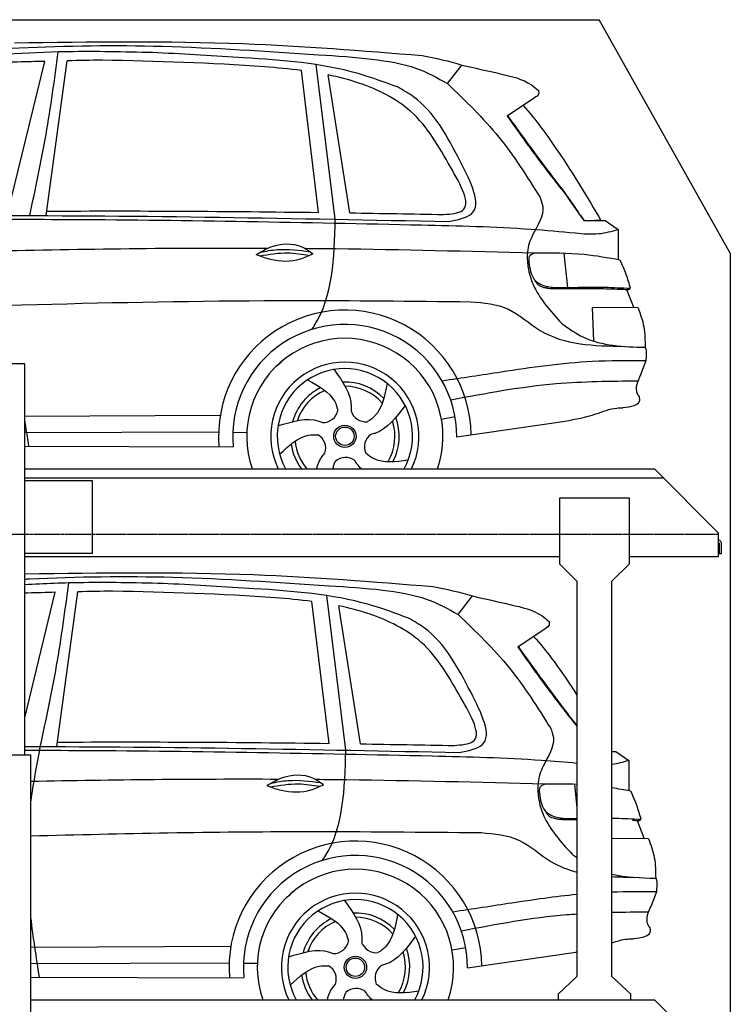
# Model space of a CAD drawing. Header units: millimetres. Extents: x 200 to 5711, y 92 to 9350.
# Tile 6 of 6: x 2964 to 5400, y 5975 to 9350. Entities that reach past the tile are written whole.
import ezdxf

# ---------------------------------------------------------------- set-up
doc = ezdxf.new("R2010")
doc.units = ezdxf.units.MM
doc.linetypes.add('GEN3', pattern=[6.25, 5, -1.25])
doc.layers.add('3', color=6, linetype='GEN3')
doc.layers.add('car', color=10, linetype='Continuous')

msp = doc.modelspace()

# ---------------------------------------------------------------- linework, layer by layer
for p, q in [((5400, 8550), (4950, 9350)), ((2982, 8170), (2662, 8170)), ((2982, 7810), (5140, 7810)), ((5360, 7590), (5140, 7810)), ((2982, 7770), (3212.5, 7770)), ((3212.5, 7770), (3212.5, 7520)), ((4814.5, 7710), (4814.5, 7485)), ((5054.5, 7710), (4814.5, 7710)), ((5054.5, 7485), (5054.5, 7710)), ((5360, 7510), (5360, 7590)), ((5360, 7557.7), (5360, 7550)), ((3212.5, 7520), (2982, 7520)), ((2982, 7510), (4814.5, 7510)), ((5054.5, 7510), (5360, 7510)), ((4874.5, 7425), (4814.5, 7485)), ((5054.5, 7485), (4994.5, 7425)), ((4874.5, 7425), (4874.5, 6603.1)), ((4994.5, 6611.3), (4994.5, 7425)), ((2641, 6830), (3003, 6830)), ((3003, 265), (3003, 6830)), ((4874.5, 6603.1), (4874.5, 6070)), ((4994.5, 6070), (4994.5, 6611.3)), ((4874.5, 6070), (4809.5, 6010)), ((5059.5, 6010), (4994.5, 6070)), ((4809.5, 6010), (4809.5, 5990)), ((5059.5, 5990), (5059.5, 6010)), ((3003, 5990), (5140, 5990)), ((5360, 5770), (5140, 5990))]:
    msp.add_line(p, q)
for points in [[(1500, 9350), (4950, 9350)], [(5400, 8550), (5400, 3950)], [(2982, 6830), (2982, 8170)], [(2982, 7780), (5170, 7780)]]:
    msp.add_lwpolyline(points)
msp.add_lwpolyline([(5360, 7557.7, -0.182676), (5362, 7552.4), (5362, 7520), (5370, 7520), (5370, 7552.4, 0.305615), (5360, 7567.3)], format="xyb")
at = {"layer": '3'}
msp.add_line((5360, 7585), (295, 7585), dxfattribs=at)
at = {"layer": 'car'}
for p, q in [((2921.8, 8678.3), (3050.3, 9207.2)), ((3055.7, 8678.3), (3127.3, 9209)), ((4046.1, 8666), (3980.6, 9196)), ((4430.9, 9131.1), (4479.7, 9194.6)), ((3988.9, 8689.3), (3929.9, 9175.9)), ((4096.2, 8687.7), (4021.5, 9160.9)), ((4728.7, 9082.1), (4635.7, 9018.8)), ((4898.3, 8661.4), (4956.7, 8661.7)), ((4901.2, 8662.2), (4936.2, 8662.3)), ((4936.2, 8662.3), (4956.3, 8662.4)), ((4956.7, 8661.7), (4971.2, 8662.1)), ((4971.2, 8662.1), (5015.7, 8631.2)), ((5015.7, 8631.2), (5015.7, 8527.1)), ((4829.7, 8549.1), (4842.1, 8432.1)), ((5044.6, 8425.4), (5069.1, 8362.4)), ((5083.8, 8362.3), (4926, 8363.7)), ((4926, 8363.7), (4931.4, 8248.3)), ((5110.5, 8180.3), (5092.3, 8132.9)), ((2982, 7990.6), (3652, 7994.7)), ((4410, 7981.2), (4456.8, 7990.1)), ((4463, 7919.6), (4833.7, 7974.1)), ((2982, 7934.9), (3646.1, 7937.6)), ((3695.1, 7936.1), (3742.8, 7935.5)), ((2982, 7887.7), (3696.5, 7886.3)), ((2982, 6956.7), (3086.6, 7387.2)), ((3092, 6858.2), (3163.5, 7388.9)), ((4082.3, 6846), (4016.8, 7375.9)), ((4467.2, 7311.1), (4516, 7374.6)), ((4025.1, 6869.3), (3966.1, 7355.9)), ((4132.4, 6867.7), (4057.8, 7340.8)), ((4765, 7262.1), (4672, 7198.7)), ((4994.5, 6841.7), (5007.5, 6842.1)), ((5007.5, 6842.1), (5051.9, 6811.2)), ((5051.9, 6811.2), (5051.9, 6707.1)), ((4866, 6729.1), (4874.5, 6648.3)), ((5080.9, 6605.3), (5105.3, 6542.4)), ((5120.1, 6542.3), (4994.5, 6543.3)), ((5146.7, 6360.3), (5128.6, 6312.9)), ((3003, 6170.5), (3688.3, 6174.6)), ((4446.2, 6161.2), (4493, 6170.1)), ((4499.2, 6099.5), (4870, 6154)), ((3003, 6114.8), (3682.3, 6117.6)), ((3731.4, 6116.1), (3779.1, 6115.5)), ((3003, 6067.7), (3732.7, 6066.3))]:
    msp.add_line(p, q, dxfattribs=at)
for centre, radius in [((4079, 7922), 38.2), ((4079, 7922), 31.6), ((4115.2, 6101.9), 38.2), ((4115.2, 6101.9), 31.6)]:
    msp.add_circle(centre, radius, dxfattribs=at)
for centre, radius, start, end in [((4078.9, 7921.4), 433.1, 0.713, 184.6115), ((4078.9, 7921.4), 384, 359.7282, 185.2384), ((4078.9, 7921.4), 336.4, 340.6629, 199.3371), ((4078.9, 7922), 254, 333.8446, 206.1554), ((4079, 7922), 231.9, 331.1287, 208.8713), ((4079, 7922), 186.2, 44.2633, 92.4011), ((4079, 7922), 186.2, 116.2626, 164.3912), ((4079, 7922), 171.5, 113.5905, 161.7257), ((4079, 7922), 171.5, 41.5902, 89.736), ((4003.9, 8021.5), 52.3, 268.6722, 348.431), ((4150.4, 8024.1), 52.3, 196.6722, 276.431), ((4079, 7922), 171.5, 329.577, 17.7302), ((4079, 7922), 186.2, 332.2513, 20.3964), ((4079, 7922), 171.5, 185.5775, 220.7571), ((3961.1, 7881.3), 52.3, 340.6722, 60.431), ((4198.2, 7885.6), 52.3, 124.6722, 204.431), ((4079, 7922), 186.2, 188.2502, 216.9603), ((4081.2, 7797.4), 52.3, 52.6722, 132.431), ((4115.2, 6101.4), 433.1, 0.713, 184.6115), ((4115.2, 6101.4), 384, 359.7282, 185.2384), ((4115.2, 6101.4), 336.4, 340.6683, 199.3317), ((4115.2, 6101.9), 254, 333.8522, 206.1478), ((4115.2, 6101.9), 231.9, 331.1372, 208.8628), ((4115.2, 6101.9), 186.2, 44.2633, 92.4011), ((4115.2, 6101.9), 186.2, 116.2626, 164.3912), ((4115.2, 6101.9), 171.5, 113.5905, 161.7257), ((4115.2, 6101.9), 171.5, 41.5902, 89.736), ((4040.2, 6201.4), 52.3, 268.6722, 348.431), ((4186.6, 6204.1), 52.3, 196.6722, 276.431), ((4115.2, 6101.9), 171.5, 329.577, 17.7302), ((4115.2, 6101.9), 186.2, 332.2513, 20.3964), ((4115.2, 6101.9), 186.2, 188.2502, 216.9487), ((4115.2, 6101.9), 171.5, 185.5775, 220.7438), ((3997.4, 6061.3), 52.3, 340.6722, 60.431), ((4234.4, 6065.6), 52.3, 124.6722, 204.431), ((4117.5, 5977.3), 52.3, 52.6722, 132.431)]:
    msp.add_arc(centre, radius, start, end, dxfattribs=at)
for points, knots in [([(2572.4, 9227.5), (2702.3, 9237.3), (2995.4, 9259.4), (3468.4, 9265.7), (3870.3, 9237.3), (4114.1, 9221.8), (4171.8, 9215)], [0, 0, 0, 0, 391.04113, 881.651907, 1416.366113, 1602.404452, 1602.404452, 1602.404452, 1602.404452]), ([(2946.9, 9270.7), (3208.1, 9274.3), (3674.6, 9280.8), (4139.5, 9243.6), (4344, 9227.3)], [0, 0, 0, 0, 783.131876, 1398.451598, 1398.451598, 1398.451598, 1398.451598]), ([(3437.4, 9236.7), (3340.7, 9239.1), (3110.4, 9244.8), (2806, 9225.2), (2598.5, 9209.9), (2524.4, 9204.4)], [0, 0, 0, 0, 289.925788, 691.034976, 914.075582, 914.075582, 914.075582, 914.075582]), ([(2998.9, 8678.4), (3018.7, 8770.8), (3058.4, 8956.5), (3083.9, 9144.8), (3096.7, 9239.3)], [0, 0, 0, 0, 283.470666, 569.579509, 569.579509, 569.579509, 569.579509]), ([(4261.1, 9118.6), (4215.9, 9135.3), (4046.4, 9197.8), (3765, 9218.5), (3535.4, 9231.3), (3437.4, 9236.7)], [0, 0, 0, 0, 144.38685, 540.679923, 835.691207, 835.691207, 835.691207, 835.691207]), ([(4171.8, 9215), (4224, 9207.9), (4315.7, 9195.4), (4396.3, 9150.5), (4430.9, 9131.1)], [0, 0, 0, 0, 156.409573, 274.497028, 274.497028, 274.497028, 274.497028]), ([(3050.3, 9207.2), (3019.1, 9206.5), (2873.4, 9202.6), (2694.7, 9195), (2548.6, 9175.6), (2515.9, 9171.2)], [197.256536, 197.256536, 197.256536, 197.256536, 291.063452, 634.28515, 733.122134, 733.122134, 733.122134, 733.122134]), ([(3929.9, 9175.9), (3888.2, 9181.3), (3660.8, 9201.6), (3433.2, 9207), (3247.5, 9211.4)], [637.56261, 637.56261, 637.56261, 637.56261, 763.549902, 1320.810124, 1320.810124, 1320.810124, 1320.810124]), ([(4479.7, 9194.6), (4523.5, 9184.7), (4603.7, 9166.6), (4698.1, 9145.2), (4734.6, 9113.7), (4742.4, 9107)], [0, 0, 0, 0, 135.791183, 248.765766, 279.520552, 279.520552, 279.520552, 279.520552]), ([(4440.6, 8845.6), (4401.3, 8914.9), (4327.8, 9044.5), (4157.7, 9127.5), (4056.9, 9153.6), (4021.5, 9160.9)], [0, 0, 0, 0, 233.684399, 436.644927, 544.706034, 544.706034, 544.706034, 544.706034]), ([(4473.9, 8865.6), (4430.4, 8949.2), (4376.8, 9052.2), (4279.4, 9108.1), (4261.1, 9118.6)], [0, 0, 0, 0, 271.559773, 334.41549, 334.41549, 334.41549, 334.41549]), ([(4430.9, 9131.1), (4492.2, 9072.1), (4613.3, 8955.3), (4702.9, 8812.9), (4747.2, 8742.4)], [0, 0, 0, 0, 254.089873, 502.76226, 502.76226, 502.76226, 502.76226]), ([(4742.4, 9107), (4743.1, 9103.2), (4745.2, 9092.4), (4735.2, 9086.1), (4728.7, 9082.1)], [0, 0, 0, 0, 10.855432, 30.979101, 30.979101, 30.979101, 30.979101]), ([(4689.7, 9055.5), (4733.7, 9007.9), (4829.2, 8874.3), (4910.4, 8740.7), (4956.7, 8661.7)], [395.653943, 395.653943, 395.653943, 395.653943, 587.122502, 864.540302, 864.540302, 864.540302, 864.540302]), ([(4635.7, 9018.8), (4686.7, 8947.2), (4750.8, 8857.1), (4819.9, 8770.8), (4834.1, 8753)], [0, 0, 0, 0, 263.425265, 331.664547, 331.664547, 331.664547, 331.664547]), ([(4637.2, 9019.8), (4668.9, 8976), (4726.4, 8896.4), (4785.5, 8818), (4812, 8782.8)], [0, 0, 0, 0, 162.25725, 294.477825, 294.477825, 294.477825, 294.477825]), ([(4416.9, 8682.4), (4442.6, 8684.3), (4528.6, 8690.9), (4476.9, 8781.8), (4440.6, 8845.6)], [0, 0, 0, 0, 66.110822, 221.440769, 221.440769, 221.440769, 221.440769]), ([(4434.4, 8658.1), (4465.5, 8664.1), (4566.3, 8683.5), (4511.7, 8791.2), (4473.9, 8865.6)], [0, 0, 0, 0, 83.009931, 268.207531, 268.207531, 268.207531, 268.207531]), ([(4812, 8782.8), (4819.6, 8774), (4829.7, 8762.2), (4838.3, 8749.3), (4840.5, 8746)], [0, 0, 0, 0, 34.815048, 46.557672, 46.557672, 46.557672, 46.557672]), ([(4747.2, 8742.4), (4751.5, 8731.5), (4769.2, 8687.5), (4725, 8625.7), (4703.1, 8563.9), (4704.1, 8532.7), (4704.5, 8521.6)], [0, 0, 0, 0, 34.097953, 138.175108, 197.887596, 230.983362, 230.983362, 230.983362, 230.983362]), ([(4834.1, 8753), (4844.7, 8737.3), (4865.5, 8706.4), (4887.5, 8676.2), (4898.3, 8661.4)], [0, 0, 0, 0, 56.812879, 111.923736, 111.923736, 111.923736, 111.923736]), ([(1878.7, 8665.3), (2207.2, 8671.2), (3059.1, 8686.7), (3911, 8669), (4434.4, 8658.1)], [0, 0, 0, 0, 985.739727, 2555.887054, 2555.887054, 2555.887054, 2555.887054]), ([(4882.4, 8685.1), (4887.3, 8678.2), (4892.5, 8671), (4897.7, 8663.8), (4898.7, 8662.4), (4900.1, 8662.3), (4901.2, 8662.2)], [0, 0, 0, 0, 25.300776, 26.442713, 27.003963, 30.176579, 30.176579, 30.176579, 30.176579]), ([(1874.9, 8654.1), (2168.9, 8658.9), (2592.4, 8665.9), (3414.7, 8666.1), (3942.8, 8655), (4341.4, 8646.6)], [0, 0, 0, 0, 882.102268, 1270.770708, 2466.750946, 2466.750946, 2466.750946, 2466.750946]), ([(3966.1, 8288.5), (3968.9, 8292.4), (4038.4, 8396.2), (4042.3, 8533.7), (4046.1, 8666)], [175.182029, 175.182029, 175.182029, 175.182029, 189.890093, 562.592573, 562.592573, 562.592573, 562.592573]), ([(4341.4, 8646.6), (4466.6, 8643.7), (4642.8, 8639.6), (4818.3, 8623.9), (4869.1, 8619.3)], [0, 0, 0, 0, 375.490289, 528.429148, 528.429148, 528.429148, 528.429148]), ([(4869.1, 8619.3), (4896, 8616.6), (4945.7, 8611.6), (4993.7, 8625.1), (5015.7, 8631.2)], [0, 0, 0, 0, 80.452469, 148.273091, 148.273091, 148.273091, 148.273091]), ([(3775.4, 8544.6), (3791.3, 8554.4), (3837.5, 8582.8), (3915.9, 8586.3), (3957, 8556.8), (3969, 8548.2)], [0, 0, 0, 0, 56.386158, 162.852709, 206.792536, 206.792536, 206.792536, 206.792536]), ([(3775.4, 8544.6), (3791.4, 8538.7), (3839.6, 8521.7), (3910.4, 8519.6), (3955.1, 8541.4), (3969, 8548.2)], [5.208578, 5.208578, 5.208578, 5.208578, 44.198582, 121.455021, 156.55166, 156.55166, 156.55166, 156.55166]), ([(3787.1, 8540.4), (3819.4, 8545.9), (3876, 8555.3), (3932.5, 8546.5), (3956.6, 8542.2)], [0, 0, 0, 0, 73.878693, 129.282646, 129.282646, 129.282646, 129.282646]), ([(3789, 8552.9), (3808.5, 8556.8), (3864.9, 8567.3), (3922.2, 8560.1), (3959.6, 8554.8)], [7.57653, 7.57653, 7.57653, 7.57653, 52.544532, 137.659237, 137.659237, 137.659237, 137.659237]), ([(4728.6, 8550), (4502, 8555.6), (4240.3, 8562.1), (3978.6, 8564.9), (3943.6, 8565.2)], [0, 0, 0, 0, 679.940772, 785.142685, 785.142685, 785.142685, 785.142685]), ([(4728.6, 8550), (4721.3, 8546.7), (4707.6, 8540.6), (4708.9, 8525.7), (4709.6, 8518.6)], [0, 0, 0, 0, 21.276303, 40.575349, 40.575349, 40.575349, 40.575349]), ([(5021.9, 8526), (4981.1, 8533.3), (4884.2, 8550.6), (4785.6, 8550.2), (4728.6, 8550)], [0, 0, 0, 0, 124.191927, 294.878966, 294.878966, 294.878966, 294.878966]), ([(4704.5, 8521.6), (4705.1, 8514.4), (4707.6, 8487.3), (4732.6, 8407.4), (4783.9, 8350.9), (4821.6, 8309.4)], [0, 0, 0, 0, 21.786395, 81.634094, 246.747403, 246.747403, 246.747403, 246.747403]), ([(4709.6, 8518.6), (4712.6, 8497.1), (4716.9, 8466.1), (4753.2, 8438), (4796.1, 8431), (4829.3, 8431.8), (4848.4, 8432.3)], [0, 0, 0, 0, 61.688141, 88.915796, 131.377114, 188.888446, 188.888446, 188.888446, 188.888446]), ([(5021.9, 8526), (5029, 8510.2), (5043.1, 8478.7), (5052.5, 8445.6), (5057.1, 8429.2)], [0, 0, 0, 0, 52.081574, 103.113227, 103.113227, 103.113227, 103.113227]), ([(4728.4, 8459.8), (4732.4, 8452.4), (4739.7, 8438.8), (4759, 8432.8), (4775.3, 8429.4), (4790.4, 8428.7), (4801.1, 8428.3), (4806.1, 8428.1)], [0, 0, 0, 0, 24.299806, 44.374389, 57.433548, 74.613131, 89.537932, 89.537932, 89.537932, 89.537932]), ([(4806.1, 8428.1), (4830.3, 8428.2), (4879.9, 8428.3), (4942.8, 8429.1), (4992.8, 8427.3), (5017.4, 8426.5), (5028.7, 8426.2)], [0, 0, 0, 0, 72.676028, 148.847009, 188.713602, 222.633888, 222.633888, 222.633888, 222.633888]), ([(4848.4, 8432.3), (4889.1, 8433.1), (4958.7, 8434.4), (5028.2, 8430.8), (5057.1, 8429.2)], [0, 0, 0, 0, 121.811128, 208.751004, 208.751004, 208.751004, 208.751004]), ([(5028.7, 8426.2), (5032.3, 8426), (5039.4, 8425.6), (5046.5, 8425.3), (5050, 8425.1)], [0, 0, 0, 0, 10.705348, 21.344027, 21.344027, 21.344027, 21.344027]), ([(5050, 8425.1), (5051.8, 8425), (5055.1, 8424.9), (5056.5, 8427.9), (5057.1, 8429.2)], [0, 0, 0, 0, 4.798676, 8.977894, 8.977894, 8.977894, 8.977894]), ([(1512.5, 8322.1), (1755.9, 8331.3), (2553.9, 8360.9), (3553.1, 8393.1), (4308.9, 8385.5), (4509.8, 8383.4)], [651.356687, 651.356687, 651.356687, 651.356687, 1382.168851, 3046.715693, 3649.598352, 3649.598352, 3649.598352, 3649.598352]), ([(4509.8, 8383.4), (4555, 8379.6), (4645, 8371.9), (4785.4, 8235.5), (4933.8, 8232.4), (5036.3, 8230.3)], [0, 0, 0, 0, 132.089839, 263.241357, 556.137776, 556.137776, 556.137776, 556.137776]), ([(5083.8, 8362.3), (5091.6, 8340.9), (5107.3, 8297.3), (5107.7, 8250.8), (5107.9, 8227.1)], [0, 0, 0, 0, 67.622491, 138.154699, 138.154699, 138.154699, 138.154699]), ([(4821.6, 8309.4), (4846.1, 8292), (4929.5, 8232.5), (5034.4, 8229.3), (5108.6, 8227.1)], [0, 0, 0, 0, 89.012732, 303.591941, 303.591941, 303.591941, 303.591941]), ([(5110.5, 8180.3), (5049, 8180.7), (4883, 8181.7), (4650.8, 8147.5), (4480.1, 8121.5), (4412.8, 8111.2)], [0, 0, 0, 0, 184.056968, 497.583163, 702.083529, 702.083529, 702.083529, 702.083529]), ([(4041.8, 8150.9), (4071.4, 8109.5), (4104, 8063.8), (4100.8, 8013.8), (4100.3, 8009.1)], [0, 0, 0, 0, 140.862207, 155.3883, 155.3883, 155.3883, 155.3883]), ([(3951.2, 8115.5), (3988.9, 8094.8), (4037.2, 8068.3), (4052.7, 8021.7), (4055.1, 8010.9)], [0, 0, 0, 0, 119.179133, 152.627431, 152.627431, 152.627431, 152.627431]), ([(4223.5, 8103.3), (4215.5, 8061), (4205.3, 8006.9), (4165.7, 7977.8), (4156.2, 7972.2)], [0, 0, 0, 0, 119.179133, 152.546972, 152.546972, 152.546972, 152.546972]), ([(5083, 8111.2), (4989.5, 8110.2), (4774.1, 8108), (4562.1, 8069.1), (4442.2, 8045.8)], [0, 0, 0, 0, 279.844829, 645.252119, 645.252119, 645.252119, 645.252119]), ([(5092.3, 8132.9), (5081.9, 8110), (5069.4, 8082.8), (5085, 8061.1), (5087.6, 8057.6)], [0, 0, 0, 0, 65.64359, 78.298126, 78.298126, 78.298126, 78.298126]), ([(5087.6, 8057.6), (5088.3, 8053.2), (5092.8, 8026.8), (5059.2, 8022.6), (5031.4, 8019.2)], [0, 0, 0, 0, 12.782787, 75.656378, 75.656378, 75.656378, 75.656378]), ([(4285.2, 8028), (4255, 7987.1), (4221.6, 7941.9), (4173, 7929.5), (4168.4, 7928.6)], [0, 0, 0, 0, 140.862207, 155.444261, 155.444261, 155.444261, 155.444261]), ([(4833.8, 7974.1), (4869.2, 7980.8), (4929, 7992), (4992.7, 8019.5), (5024.5, 8019.2), (5031.4, 8019.2)], [0, 0, 0, 0, 108.214368, 182.603927, 203.112583, 203.112583, 203.112583, 203.112583]), ([(3849.7, 7957.4), (3898.2, 7972.8), (3951.8, 7989.7), (3998.4, 7971.2), (4002.7, 7969.2)], [0, 0, 0, 0, 140.862207, 155.442461, 155.442461, 155.442461, 155.442461]), ([(3855.4, 7860.3), (3886.7, 7889.7), (3926.8, 7927.5), (3975.9, 7927.8), (3987, 7926.8)], [0, 0, 0, 0, 119.179133, 152.616634, 152.616634, 152.616634, 152.616634]), ([(3982.2, 7810), (3986.2, 7825.7), (3994.1, 7844.7), (4007.3, 7860.6), (4010.5, 7864.1)], [91.365185, 91.365185, 91.365185, 91.365185, 140.862207, 155.531654, 155.531654, 155.531654, 155.531654]), ([(4296.1, 7840.5), (4253.7, 7834.1), (4199.8, 7826.1), (4159.2, 7857.4), (4150.6, 7864)], [0, 0, 0, 0, 119.179133, 151.2485, 151.2485, 151.2485, 151.2485]), ([(4136, 7810), (4130.3, 7815.2), (4121.9, 7824.2), (4115.2, 7834.9), (4112.8, 7839)], [116.584989, 116.584989, 116.584989, 116.584989, 140.862207, 155.53262, 155.53262, 155.53262, 155.53262]), ([(2982, 7432.5), (2987.6, 7432.8), (3156.6, 7441.1), (3504.6, 7445.7), (3906.5, 7417.3), (4150.3, 7401.8), (4208, 7395)], [374.209489, 374.209489, 374.209489, 374.209489, 391.04113, 881.651907, 1416.366113, 1602.404452, 1602.404452, 1602.404452, 1602.404452]), ([(2983.2, 7450.6), (3244.4, 7454.3), (3710.8, 7460.8), (4175.7, 7423.6), (4380.3, 7407.2)], [0, 0, 0, 0, 783.131876, 1398.451598, 1398.451598, 1398.451598, 1398.451598]), ([(3473.7, 7416.7), (3377, 7419.1), (3213.1, 7423.1), (3049.2, 7416.8), (2982, 7413.2)], [0, 0, 0, 0, 289.925788, 491.832089, 491.832089, 491.832089, 491.832089]), ([(3035.2, 6858.3), (3055, 6950.8), (3094.7, 7136.5), (3120.1, 7324.7), (3133, 7419.3)], [0, 0, 0, 0, 283.470666, 569.579509, 569.579509, 569.579509, 569.579509]), ([(3966.1, 7355.9), (3924.4, 7361.3), (3697.1, 7381.5), (3469.4, 7386.9), (3283.8, 7391.3)], [637.56261, 637.56261, 637.56261, 637.56261, 763.549902, 1320.810124, 1320.810124, 1320.810124, 1320.810124]), ([(4297.4, 7298.6), (4252.1, 7315.3), (4082.7, 7377.8), (3801.2, 7398.5), (3571.6, 7411.3), (3473.7, 7416.7)], [0, 0, 0, 0, 144.38685, 540.679923, 835.691207, 835.691207, 835.691207, 835.691207]), ([(4208, 7395), (4260.3, 7387.9), (4352, 7375.4), (4432.5, 7330.4), (4467.2, 7311.1)], [0, 0, 0, 0, 156.409573, 274.497028, 274.497028, 274.497028, 274.497028]), ([(3086.6, 7387.2), (3055.3, 7386.4), (3020.5, 7385.5), (2985.6, 7384.4), (2982, 7384.3)], [197.256536, 197.256536, 197.256536, 197.256536, 291.063452, 301.866828, 301.866828, 301.866828, 301.866828]), ([(4516, 7374.6), (4559.7, 7364.7), (4639.9, 7346.6), (4734.3, 7325.1), (4770.8, 7293.7), (4778.7, 7287)], [0, 0, 0, 0, 135.791183, 248.765766, 279.520552, 279.520552, 279.520552, 279.520552]), ([(4476.9, 7025.5), (4437.5, 7094.9), (4364, 7224.5), (4194, 7307.5), (4093.1, 7333.6), (4057.8, 7340.8)], [0, 0, 0, 0, 233.684399, 436.644927, 544.706034, 544.706034, 544.706034, 544.706034]), ([(4510.2, 7045.6), (4466.7, 7129.2), (4413.1, 7232.2), (4315.7, 7288.1), (4297.4, 7298.6)], [0, 0, 0, 0, 271.559773, 334.41549, 334.41549, 334.41549, 334.41549]), ([(4467.2, 7311.1), (4528.4, 7252.1), (4649.6, 7135.3), (4739.1, 6992.8), (4783.4, 6922.4)], [0, 0, 0, 0, 254.089873, 502.76226, 502.76226, 502.76226, 502.76226]), ([(4778.7, 7287), (4779.4, 7283.2), (4781.4, 7272.3), (4771.5, 7266.1), (4765, 7262.1)], [0, 0, 0, 0, 10.855432, 30.979101, 30.979101, 30.979101, 30.979101]), ([(4726, 7235.5), (4769.9, 7187.9), (4819.4, 7118.7), (4865, 7049.6), (4874.5, 7034.9)], [395.653943, 395.653943, 395.653943, 395.653943, 587.122502, 638.411614, 638.411614, 638.411614, 638.411614]), ([(4672, 7198.7), (4722.9, 7127.2), (4787, 7037.1), (4856.1, 6950.8), (4870.4, 6933)], [0, 0, 0, 0, 263.425265, 331.664547, 331.664547, 331.664547, 331.664547]), ([(4673.5, 7199.8), (4705.2, 7155.9), (4762.7, 7076.4), (4821.7, 6998), (4848.2, 6962.8)], [0, 0, 0, 0, 162.25725, 294.477825, 294.477825, 294.477825, 294.477825]), ([(4453.2, 6862.3), (4478.8, 6864.3), (4564.8, 6870.8), (4513.1, 6961.8), (4476.9, 7025.5)], [0, 0, 0, 0, 66.110822, 221.440769, 221.440769, 221.440769, 221.440769]), ([(4470.6, 6838.1), (4501.8, 6844.1), (4602.6, 6863.5), (4547.9, 6971.2), (4510.2, 7045.6)], [0, 0, 0, 0, 83.009931, 268.207531, 268.207531, 268.207531, 268.207531]), ([(4848.2, 6962.8), (4855.8, 6953.9), (4865.1, 6943.2), (4873.1, 6931.5), (4874.5, 6929.4)], [0, 0, 0, 0, 34.815048, 42.487727, 42.487727, 42.487727, 42.487727]), ([(4783.4, 6922.4), (4787.8, 6911.5), (4805.4, 6867.5), (4761.3, 6805.7), (4739.4, 6743.9), (4740.4, 6712.7), (4740.7, 6701.6)], [0, 0, 0, 0, 34.097953, 138.175108, 197.887596, 230.983362, 230.983362, 230.983362, 230.983362]), ([(2982, 6845.8), (3048.6, 6845.8), (3513.9, 6844.7), (3979.1, 6834.9), (4377.7, 6826.6)], [1070.905269, 1070.905269, 1070.905269, 1070.905269, 1270.770708, 2466.750946, 2466.750946, 2466.750946, 2466.750946]), ([(4002.4, 6468.5), (4005.1, 6472.4), (4074.7, 6576.1), (4078.6, 6713.7), (4082.3, 6846)], [175.182029, 175.182029, 175.182029, 175.182029, 189.890093, 562.592573, 562.592573, 562.592573, 562.592573]), ([(4377.7, 6826.6), (4502.9, 6823.7), (4668.8, 6819.8), (4834, 6805.6), (4874.5, 6802)], [0, 0, 0, 0, 375.490289, 497.493068, 497.493068, 497.493068, 497.493068]), ([(3811.6, 6724.6), (3827.6, 6734.4), (3873.8, 6762.8), (3952.2, 6766.2), (3993.3, 6736.7), (4005.3, 6728.1)], [0, 0, 0, 0, 56.386158, 162.852709, 206.792536, 206.792536, 206.792536, 206.792536]), ([(3811.6, 6724.6), (3827.7, 6718.7), (3875.8, 6701.7), (3946.7, 6699.5), (3991.3, 6721.3), (4005.3, 6728.1)], [5.208578, 5.208578, 5.208578, 5.208578, 44.198582, 121.455021, 156.55166, 156.55166, 156.55166, 156.55166]), ([(3823.4, 6720.4), (3855.7, 6725.8), (3912.3, 6735.3), (3968.7, 6726.4), (3992.9, 6722.2)], [0, 0, 0, 0, 73.878693, 129.282646, 129.282646, 129.282646, 129.282646]), ([(3825.2, 6732.9), (3844.7, 6736.8), (3901.2, 6747.3), (3958.4, 6740.1), (3995.9, 6734.8)], [7.57653, 7.57653, 7.57653, 7.57653, 52.544532, 137.659237, 137.659237, 137.659237, 137.659237]), ([(4764.8, 6729.9), (4538.2, 6735.6), (4276.6, 6742.1), (4014.9, 6744.9), (3979.8, 6745.2)], [0, 0, 0, 0, 679.940772, 785.142685, 785.142685, 785.142685, 785.142685]), ([(4764.8, 6729.9), (4757.6, 6726.7), (4743.8, 6720.5), (4745.2, 6705.7), (4745.8, 6698.6)], [0, 0, 0, 0, 21.276303, 40.575349, 40.575349, 40.575349, 40.575349]), ([(4740.7, 6701.6), (4741.4, 6694.4), (4743.9, 6667.3), (4768.9, 6587.3), (4820.2, 6530.9), (4857.8, 6489.4)], [0, 0, 0, 0, 21.786395, 81.634094, 246.747403, 246.747403, 246.747403, 246.747403]), ([(4745.8, 6698.6), (4748.8, 6677.1), (4753.2, 6646.1), (4789.5, 6618), (4828.9, 6611.6), (4858.8, 6611.7), (4874.5, 6612)], [0, 0, 0, 0, 61.688141, 88.915796, 131.377114, 178.657221, 178.657221, 178.657221, 178.657221]), ([(5058.2, 6706), (5065.3, 6690.1), (5079.3, 6658.7), (5088.7, 6625.6), (5093.4, 6609.2)], [0, 0, 0, 0, 52.081574, 103.113227, 103.113227, 103.113227, 103.113227]), ([(4764.6, 6639.8), (4768.6, 6632.3), (4776, 6618.8), (4795.3, 6612.8), (4811.6, 6609.3), (4826.7, 6608.7), (4837.4, 6608.3), (4842.4, 6608.1)], [0, 0, 0, 0, 24.299806, 44.374389, 57.433548, 74.613131, 89.537932, 89.537932, 89.537932, 89.537932]), ([(4994.5, 6613.1), (4998.5, 6613.1), (5031.5, 6612.5), (5064.4, 6610.7), (5093.4, 6609.2)], [109.791066, 109.791066, 109.791066, 109.791066, 121.811128, 208.751004, 208.751004, 208.751004, 208.751004]), ([(5065, 6606.1), (5068.5, 6606), (5075.6, 6605.6), (5082.7, 6605.2), (5086.3, 6605)], [0, 0, 0, 0, 10.705348, 21.344027, 21.344027, 21.344027, 21.344027]), ([(5086.3, 6605), (5088, 6605), (5091.3, 6604.9), (5092.7, 6607.8), (5093.4, 6609.2)], [0, 0, 0, 0, 4.798676, 8.977894, 8.977894, 8.977894, 8.977894]), ([(3003, 6552.4), (3316.4, 6561), (3830.7, 6570.6), (4345.1, 6565.4), (4546.1, 6563.4)], [2106.33012, 2106.33012, 2106.33012, 2106.33012, 3046.715693, 3649.598352, 3649.598352, 3649.598352, 3649.598352]), ([(4546.1, 6563.4), (4591.3, 6559.6), (4681.2, 6551.9), (4772.7, 6463.1), (4842.9, 6436.4), (4874.5, 6428.5)], [0, 0, 0, 0, 132.089839, 263.241357, 362.012102, 362.012102, 362.012102, 362.012102]), ([(5120.1, 6542.3), (5127.8, 6520.9), (5143.6, 6477.2), (5144, 6430.8), (5144.2, 6407.1)], [0, 0, 0, 0, 67.622491, 138.154699, 138.154699, 138.154699, 138.154699]), ([(4874.5, 6351.4), (4799.9, 6344.1), (4657.9, 6323.1), (4516.4, 6301.5), (4449, 6291.2)], [272.552629, 272.552629, 272.552629, 272.552629, 497.583163, 702.083529, 702.083529, 702.083529, 702.083529]), ([(4078.1, 6330.9), (4107.7, 6289.5), (4140.3, 6243.8), (4137.1, 6193.8), (4136.6, 6189.1)], [0, 0, 0, 0, 140.862207, 155.3883, 155.3883, 155.3883, 155.3883]), ([(5128.6, 6312.9), (5118.1, 6290), (5105.6, 6262.8), (5121.3, 6241.1), (5123.8, 6237.6)], [0, 0, 0, 0, 65.64359, 78.298126, 78.298126, 78.298126, 78.298126]), ([(3987.4, 6295.5), (4025.1, 6274.8), (4073.5, 6248.3), (4088.9, 6201.7), (4091.4, 6190.9)], [0, 0, 0, 0, 119.179133, 152.627431, 152.627431, 152.627431, 152.627431]), ([(4259.8, 6283.3), (4251.8, 6241), (4241.5, 6186.9), (4202, 6157.8), (4192.5, 6152.1)], [0, 0, 0, 0, 119.179133, 152.546972, 152.546972, 152.546972, 152.546972]), ([(4874.5, 6284), (4862.8, 6283.2), (4729.9, 6273.2), (4598.4, 6249.1), (4478.5, 6225.8)], [244.749419, 244.749419, 244.749419, 244.749419, 279.844829, 645.252119, 645.252119, 645.252119, 645.252119]), ([(5123.8, 6237.6), (5124.6, 6233.2), (5129, 6206.8), (5095.5, 6202.6), (5067.6, 6199.1)], [0, 0, 0, 0, 12.782787, 75.656378, 75.656378, 75.656378, 75.656378]), ([(4321.5, 6208), (4291.2, 6167), (4257.9, 6121.9), (4209.3, 6109.5), (4204.6, 6108.5)], [0, 0, 0, 0, 140.862207, 155.444261, 155.444261, 155.444261, 155.444261]), ([(4994.5, 6185.4), (5011.8, 6191.5), (5035.7, 6199.4), (5060.8, 6199.2), (5067.6, 6199.1)], [128.15717, 128.15717, 128.15717, 128.15717, 182.603927, 203.112583, 203.112583, 203.112583, 203.112583]), ([(3886, 6137.4), (3934.5, 6152.7), (3988, 6169.7), (4034.6, 6151.1), (4039, 6149.2)], [0, 0, 0, 0, 140.862207, 155.442461, 155.442461, 155.442461, 155.442461]), ([(3891.6, 6040.2), (3923, 6069.7), (3963.1, 6107.5), (4012.2, 6107.8), (4023.2, 6106.8)], [0, 0, 0, 0, 119.179133, 152.616634, 152.616634, 152.616634, 152.616634]), ([(4018.5, 5990), (4022.5, 6005.7), (4030.3, 6024.6), (4043.5, 6040.6), (4046.8, 6044.1)], [91.396764, 91.396764, 91.396764, 91.396764, 140.862207, 155.531654, 155.531654, 155.531654, 155.531654]), ([(4332.3, 6020.4), (4289.9, 6014.1), (4236.1, 6006), (4195.5, 6037.3), (4186.8, 6044)], [0, 0, 0, 0, 119.179133, 151.2485, 151.2485, 151.2485, 151.2485]), ([(4172.2, 5990), (4166.5, 5995.2), (4158.1, 6004.2), (4151.4, 6014.8), (4149.1, 6019)], [116.632237, 116.632237, 116.632237, 116.632237, 140.862207, 155.53262, 155.53262, 155.53262, 155.53262])]:
    msp.add_open_spline(points, degree=3, knots=knots, dxfattribs=at)
for points in [[(4344, 9227.3), (4390.1, 9217.9), (4436.2, 9208.6), (4479.7, 9194.6)], [(3247.5, 9211.4), (3207.4, 9210.6), (3167.4, 9209.8), (3127.3, 9209)], [(4840.5, 8746), (4854.5, 8725.7), (4868.4, 8705.4), (4882.4, 8685.1)], [(3057.8, 8693.7), (3368.2, 8695.5), (3678.5, 8693.6), (3988.9, 8689.3)], [(4096.2, 8687.7), (4203.1, 8686.1), (4310, 8684.2), (4416.9, 8682.4)], [(3813.4, 8566), (3497.8, 8567.3), (3182.3, 8563.5), (2866.7, 8556.2)], [(5108.6, 8227.1), (5114.5, 8210.4), (5111.1, 8193.7), (5110.5, 8180.3)], [(3843.9, 8162.1), (3851.1, 8168.6), (3858.4, 8175), (3865.6, 8181.5)], [(2996, 7887.6), (2991.3, 7918.1), (2986.5, 7948.6), (2982, 7979.2)], [(4037.8, 7810), (4039.8, 7818.7), (4042.9, 7827.3), (4045.9, 7836)], [(2982, 7450.6), (2982.4, 7450.6), (2982.8, 7450.6), (2983.2, 7450.6)], [(3283.8, 7391.3), (3243.7, 7390.6), (3203.6, 7389.8), (3163.5, 7388.9)], [(4380.3, 7407.2), (4426.4, 7397.9), (4472.4, 7388.6), (4516, 7374.6)], [(4870.4, 6933), (4871.7, 6930.9), (4873.1, 6928.9), (4874.5, 6926.8)], [(2982, 6858.3), (3478.2, 6858.7), (3974.4, 6848.4), (4470.6, 6838.1)], [(3003, 6669.2), (3011.7, 6732.3), (3023.4, 6795.3), (3035.2, 6858.3)], [(3094.1, 6873.7), (3404.4, 6875.4), (3714.8, 6873.5), (4025.1, 6869.3)], [(4132.4, 6867.7), (4239.3, 6866.1), (4346.3, 6864.2), (4453.2, 6862.3)], [(4994.5, 6797.7), (5013.8, 6800.5), (5032.9, 6805.8), (5051.9, 6811.2)], [(3849.6, 6746), (3567.4, 6747.2), (3285.2, 6744.3), (3003, 6738.4)], [(4874.5, 6728.8), (4838, 6730.2), (4801.4, 6730.1), (4764.8, 6729.9)], [(5058.2, 6706), (5037, 6709.8), (5015.8, 6713.6), (4994.5, 6716.9)], [(4842.4, 6608.1), (4853.1, 6608.1), (4863.8, 6608.2), (4874.5, 6608.2)], [(4857.8, 6489.4), (4863.4, 6485.5), (4868.9, 6481.5), (4874.5, 6477.6)], [(4994.5, 6421), (5042.3, 6410.2), (5093.6, 6408.6), (5144.9, 6407.1)], [(4994.5, 6412.7), (5020.3, 6411.3), (5046.4, 6410.8), (5072.5, 6410.2)], [(5144.9, 6407.1), (5150.7, 6390.4), (5147.4, 6373.7), (5146.7, 6360.3)], [(3880.1, 6342), (3887.4, 6348.5), (3894.7, 6355), (3901.9, 6361.5)], [(5146.7, 6360.3), (5095.9, 6360.6), (5045.2, 6360.9), (4994.5, 6359.3)], [(5119.2, 6291.2), (5077.6, 6290.8), (5036, 6290.3), (4994.5, 6289.3)], [(3032.3, 6067.6), (3021.6, 6135.9), (3011, 6204.2), (3003, 6272.4)], [(4870.1, 6154.1), (4871.6, 6154.3), (4873, 6154.6), (4874.5, 6154.9)], [(4074.1, 5990), (4076.1, 5998.6), (4079.1, 6007.3), (4082.2, 6015.9)]]:
    msp.add_open_spline(points, degree=3, dxfattribs=at)

doc.saveas('drawing.dxf')
